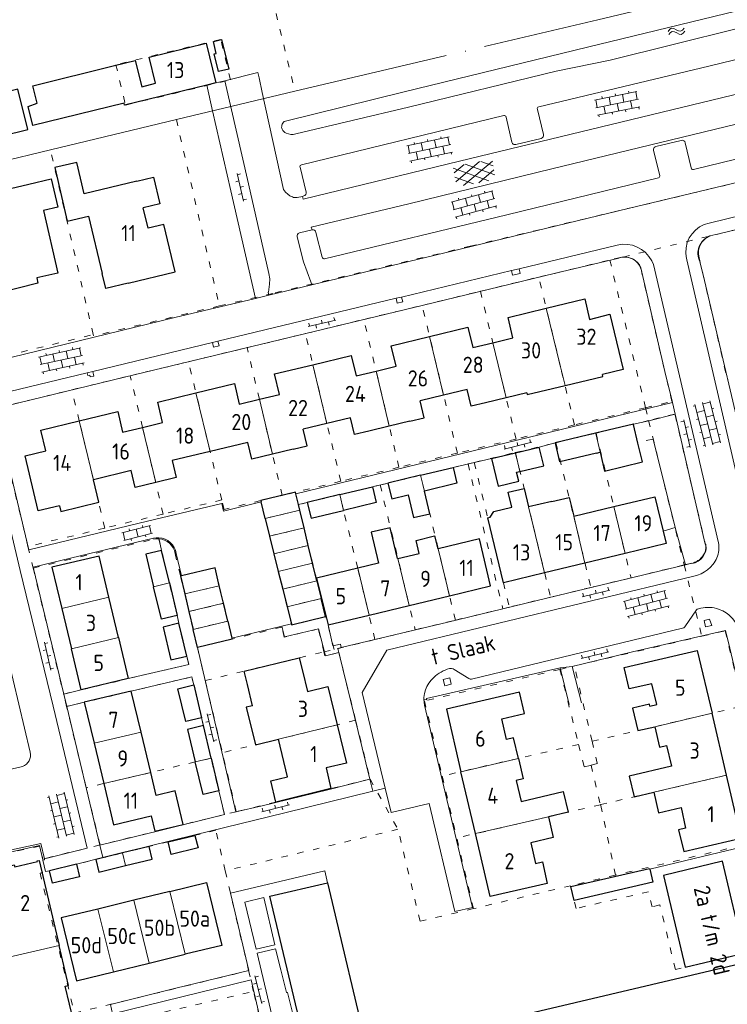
# Model space of a CAD drawing. Header units: metres. Extents: x 64961 to 73789, y 403835 to 410663.
# Tile 55 of 135: x 70267 to 70377, y 404012 to 404164. Entities that reach past the tile are written whole.
import ezdxf

# ---------------------------------------------------------------- set-up
doc = ezdxf.new("R2010")
doc.units = ezdxf.units.M
doc.linetypes.add('ACAD_ISO04W100', pattern=[30, 24, -3, 0, -3])
doc.linetypes.add('PERCEELGRENS', pattern=[2.5, 1, -1.5])
for name, color, linetype, lineweight in [('B-GEO-OG-GEBOUW_bijgebouw-G', 2, 'Continuous', 25), ('B-GEO-OG-GEBOUW_hoofdgebouw-G', 2, 'Continuous', 25), ('B-GEO-OG-GEBOUW_huisnr-T', 6, 'Continuous', 25), ('B-GEO-OG-GRENS-sectie-G', 253, 'ACAD_ISO04W100', 0), ('B-GEO-OG-GRENS_perceel-G', 253, 'PERCEELGRENS', 0), ('B-GEO-OG-HEK-G', 253, 'WZE_AFRASTERING', 0), ('B-GEO-OG-SCHUTTING-G', 253, 'Continuous', 0), ('B-GEO-OG-SLOOT_insteek-G', 253, 'Continuous', 0), ('B-GEO-OG-STRAATNAAM-T', 7, 'Continuous', 35), ('B-GEO-OG-TUSSENMUUR-G', 253, 'Continuous', 0), ('B-GEO-OG-VERH_gesl-S', 253, 'Continuous', 0), ('B-GEO-OG-VERH_kntgesl-G', 253, 'Continuous', 0), ('B-GEO-OG-VERH_kntopen-G', 253, 'Continuous', 0), ('B-GEO-OG-VERH_knttegelpad-G', 253, 'Continuous', 0), ('B-GEO-OG-VERH_open-S', 253, 'Continuous', 0), ('B-GEO-OG-WATER-S', 253, 'Continuous', 0), ('T22', 7, 'Continuous', 0)]:
    doc.layers.add(name, color=color, linetype=linetype, lineweight=lineweight)
doc.styles.add('isocp', font='isocp.shx')
doc.linetypes.add('WZE_AFRASTERING', pattern='A,9,-1.72,[205,WZE.shx,S=0.155,R=0,X=0,Y=0],-3.28', length=14)

# ---------------------------------------------------------------- blocks, each defined once
blk = doc.blocks.new('S026')
at = {"color": 0}
for p, q in [((0, 0), (4.4, 0)), ((0.2, 0.5), (0.2, 0)), ((1.2, 0), (1.2, -0.5)), ((2.2, 0.5), (2.2, 0)), ((3.2, 0), (3.2, -0.5)), ((4.2, 0.5), (4.2, 0))]:
    blk.add_line(p, q, dxfattribs=at)
blk = doc.blocks.new('S024')
at = {"color": 0}
for p, q in [((0, 1.2), (6.7, 1.2)), ((0, 0), (6.7, 0)), ((0.2, 1.2), (0.2, 0)), ((1.25, 1.5), (1.25, 1.2)), ((1.25, 0), (1.25, -1.2)), ((2.3, 1.2), (2.3, 0)), ((3.35, 1.5), (3.35, 1.2)), ((3.35, 0), (3.35, -1.2)), ((4.4, 1.2), (4.4, 0)), ((5.45, 1.5), (5.45, 1.2)), ((5.45, 0), (5.45, -1.2)), ((6.5, 1.2), (6.5, 0)), ((0, -1.2), (6.7, -1.2)), ((0.2, -1.2), (0.2, -1.5)), ((2.3, -1.2), (2.3, -1.5)), ((4.4, -1.2), (4.4, -1.5)), ((6.5, -1.2), (6.5, -1.5))]:
    blk.add_line(p, q, dxfattribs=at)
blk = doc.blocks.new('S014')
at = {"color": 0}
for p, q in [((0, -0.75), (4.2, 1.67)), ((0, 0.65), (1.78, 1.67)), ((6.15, -0.75), (1.95, 1.67)), ((6.15, 0.65), (4.37, 1.67)), ((5.07, -1.52), (0, 1.4)), ((2.64, -1.52), (0, 0)), ((1.08, -1.52), (6.15, 1.4)), ((3.51, -1.52), (6.15, 0))]:
    blk.add_line(p, q, dxfattribs=at)
blk = doc.blocks.new('S022')
at = {"color": 0}
for p, q in [((0.31, -2.3), (0.31, 2.3)), ((0.31, 2.1), (1.51, 2.1)), ((1.51, -2.3), (1.51, 2.3)), ((0.01, 1.15), (0.31, 1.15)), ((0.31, 0), (1.51, 0)), ((1.51, 1.05), (1.81, 1.05)), ((0.01, -1.15), (0.31, -1.15)), ((1.51, -1.05), (1.81, -1.05)), ((0.31, -2.1), (1.51, -2.1))]:
    blk.add_line(p, q, dxfattribs=at)
blk = doc.blocks.new('S05')
at = {"color": 0}
for p, q in [((0.08, 0.3), (0.38, 0.59)), ((0.11, -0.19), (0.41, 0.09)), ((0.38, 0.59), (0.68, 0.71)), ((0.41, 0.09), (0.71, 0.21)), ((0.68, 0.71), (1.01, 0.62)), ((0.71, 0.21), (1.02, 0.12)), ((1.01, 0.62), (1.33, 0.37)), ((1.02, 0.12), (1.36, -0.12)), ((1.33, 0.37), (1.66, 0.13)), ((1.66, 0.13), (1.97, 0.04)), ((1.97, 0.04), (2.28, 0.16)), ((2.28, 0.16), (2.58, 0.44)), ((1.36, -0.12), (1.68, -0.37)), ((1.68, -0.37), (2, -0.46)), ((2, -0.46), (2.31, -0.33)), ((2.31, -0.33), (2.61, -0.05))]:
    blk.add_line(p, q, dxfattribs=at)

msp = doc.modelspace()

# ---------------------------------------------------------------- linework, layer by layer
at = {"layer": 'B-GEO-OG-GEBOUW_bijgebouw-G'}
for points in [[(70297.337, 404160.274), (70298.591, 404160.59), (70299.705, 404156.027), (70298.099, 404155.648), (70297.459, 404158.364), (70297.77, 404158.437), (70297.337, 404160.274)], [(70258.936, 404150.921), (70260.458, 404144.653), (70268.665, 404146.672), (70267.123, 404152.924), (70258.936, 404150.921)], [(70362.184, 404101.165), (70356.358, 404099.782)], [(70362.204, 404101.083), (70362.184, 404101.165)], [(70362.898, 404098.238), (70362.204, 404101.083)], [(70356.353, 404099.781), (70350.121, 404098.28)], [(70356.358, 404099.782), (70356.353, 404099.781)], [(70343.962, 404096.75), (70347.658, 404097.628)], [(70344.67, 404093.859), (70348.351, 404094.743), (70347.658, 404097.628)], [(70350.121, 404098.28), (70350.136, 404098.216)], [(70356.489, 404096.698), (70350.823, 404095.343), (70350.136, 404098.216)], [(70357.058, 404096.834), (70357.755, 404093.916), (70363.601, 404095.359), (70362.898, 404098.238)], [(70340.264, 404095.871), (70343.962, 404096.75)], [(70340.264, 404095.871), (70341.29, 404091.598), (70344.479, 404092.364), (70344.15, 404093.735), (70344.67, 404093.859)], [(70356.489, 404096.698), (70357.058, 404096.834)], [(70329.312, 404093.257), (70334.349, 404094.466)], [(70334.349, 404094.466), (70334.937, 404092.027), (70329.91, 404090.825)], [(70329.312, 404093.257), (70324.285, 404092.051)], [(70316.846, 404090.268), (70321.883, 404091.475)], [(70321.883, 404091.475), (70322.465, 404089.042), (70317.428, 404087.835)], [(70324.285, 404092.051), (70324.872, 404089.62), (70327.405, 404090.226)], [(70316.846, 404090.268), (70311.817, 404089.063)], [(70327.405, 404090.226), (70328.241, 404086.725), (70330.746, 404087.324), (70329.91, 404090.825)], [(70311.817, 404089.063), (70312.399, 404086.629), (70317.428, 404087.835)], [(70289.32, 404081.656), (70286.888, 404081.076), (70288.087, 404076.041)], [(70290.519, 404076.621), (70289.32, 404081.656)], [(70291.718, 404071.586), (70289.286, 404071.006), (70288.087, 404076.041)], [(70290.519, 404076.621), (70291.718, 404071.586)], [(70292, 404070.398), (70289.558, 404069.817), (70290.768, 404064.727), (70293.21, 404065.308)], [(70293.21, 404065.308), (70292, 404070.398)], [(70295.492, 404055.774), (70293.053, 404055.198), (70291.852, 404060.288), (70294.281, 404060.861)], [(70294.281, 404060.861), (70294.293, 404060.864), (70295.492, 404055.774)], [(70295.776, 404054.577), (70293.335, 404054.001), (70294.522, 404048.984)], [(70296.963, 404049.546), (70295.776, 404054.577)], [(70298.154, 404044.495), (70295.718, 404043.928), (70294.522, 404048.984)], [(70296.963, 404049.546), (70298.154, 404044.495)], [(70294.478, 404037.633), (70294.951, 404035.692), (70290.787, 404034.677), (70290.317, 404036.621), (70294.478, 404037.633)], [(70283.272, 404034.907), (70279.144, 404033.903), (70279.61, 404031.959), (70283.738, 404032.962)], [(70283.738, 404032.962), (70287.867, 404033.966), (70287.4, 404035.911), (70283.272, 404034.907)], [(70276.193, 404033.185), (70276.662, 404031.242), (70272.487, 404030.225), (70272.009, 404032.168)], [(70276.193, 404033.185), (70272.009, 404032.168)], [(70364.724, 404032.422), (70365.196, 404030.377), (70353.042, 404027.576), (70352.533, 404029.71), (70364.704, 404032.51), (70364.724, 404032.422)]]:
    msp.add_lwpolyline(points, dxfattribs=at)
at = {"layer": 'B-GEO-OG-GEBOUW_hoofdgebouw-G'}
for points in [[(70296.305, 404153.537), (70283.608, 404150.416), (70283.526, 404150.746), (70269.436, 404147.283), (70268.694, 404150.227), (70270.099, 404150.761), (70269.454, 404153.413), (70282.055, 404156.546), (70285.26, 404157.326), (70286.243, 404153.274), (70288.378, 404153.815), (70287.388, 404157.843), (70296.192, 404160.007), (70297.698, 404153.879)], [(70297.698, 404153.879), (70296.305, 404153.537)], [(70285.499, 404138.706), (70277.369, 404136.746), (70276.203, 404141.607), (70272.81, 404140.794), (70274.75, 404132.532), (70278.025, 404133.307), (70280.138, 404124.455)], [(70268.806, 404138.225), (70272.266, 404139.041), (70273.288, 404134.707), (70271.054, 404134.18)], [(70285.499, 404138.706), (70288.047, 404139.32), (70289.039, 404135.206), (70286.478, 404134.589)], [(70271.054, 404134.18), (70273.317, 404124.497), (70270.028, 404123.75), (70270.228, 404122.915), (70264.276, 404121.449), (70265.031, 404118.342), (70251.564, 404115.128), (70249.911, 404122.091), (70259.398, 404124.336), (70258.517, 404128.045), (70259.682, 404128.319), (70259.781, 404127.836), (70264.094, 404128.851), (70262.248, 404136.678), (70268.806, 404138.225)], [(70284.14, 404122.949), (70291.403, 404124.7), (70289.683, 404132.007), (70287.229, 404131.429), (70286.478, 404134.589)], [(70284.14, 404122.949), (70280.696, 404122.119), (70280.138, 404124.455)], [(70348.741, 404119.073), (70354.673, 404120.502), (70355.436, 404117.353), (70358.57, 404118.128), (70360.634, 404109.618), (70357.399, 404108.828)], [(70340.489, 404113.734), (70343.593, 404114.486), (70342.836, 404117.637), (70348.741, 404119.073)], [(70330.711, 404114.706), (70336.629, 404116.133), (70337.387, 404112.982), (70340.489, 404113.734)], [(70322.457, 404109.358), (70325.551, 404110.111), (70324.797, 404113.272), (70330.711, 404114.706)], [(70312.684, 404110.349), (70318.605, 404111.776), (70319.362, 404108.605), (70322.457, 404109.358)], [(70304.423, 404105.008), (70307.518, 404105.764), (70306.771, 404108.917), (70312.684, 404110.349)], [(70351.632, 404107.137), (70357.468, 404108.541), (70357.399, 404108.828)], [(70294.631, 404105.991), (70300.574, 404107.416), (70301.326, 404104.252), (70304.423, 404105.008)], [(70336.524, 404106.52), (70332.887, 404105.639)], [(70339.343, 404104.464), (70337.157, 404103.929), (70336.524, 404106.52)], [(70345.714, 404106.023), (70345.784, 404105.731), (70351.632, 404107.137)], [(70286.384, 404100.665), (70289.477, 404101.406), (70288.721, 404104.581), (70294.631, 404105.991)], [(70332.887, 404105.639), (70329.232, 404104.756)], [(70342.527, 404105.243), (70339.343, 404104.464)], [(70345.714, 404106.023), (70342.527, 404105.243)], [(70327.672, 404101.631), (70329.859, 404102.159), (70329.232, 404104.756)], [(70276.606, 404101.656), (70282.535, 404103.099), (70283.288, 404099.921), (70286.384, 404100.665)], [(70318.49, 404102.16), (70314.841, 404101.278)], [(70321.305, 404100.092), (70319.118, 404099.563), (70318.49, 404102.16)], [(70273.548, 404088.549), (70270.279, 404087.757), (70268.267, 404096.272), (70271.434, 404097.034), (70270.675, 404100.209), (70276.606, 404101.656)], [(70309.62, 404097.289), (70311.806, 404097.824), (70311.177, 404100.393)], [(70314.841, 404101.278), (70311.177, 404100.393)], [(70324.489, 404100.862), (70321.305, 404100.092)], [(70327.672, 404101.631), (70324.489, 404100.862)], [(70306.443, 404096.512), (70303.263, 404095.734), (70302.64, 404098.332), (70296.81, 404096.928)], [(70309.62, 404097.289), (70306.443, 404096.512)], [(70296.81, 404096.928), (70290.962, 404095.519), (70291.586, 404092.919), (70288.409, 404092.153)], [(70288.409, 404092.153), (70285.229, 404091.386), (70284.606, 404093.988), (70278.778, 404092.578)], [(70273.548, 404088.549), (70273.759, 404087.675), (70279.606, 404089.083), (70278.778, 404092.578)], [(70348.479, 404078.195), (70342.119, 404076.663), (70339.694, 404086.684), (70340.083, 404086.778), (70340.634, 404087.654), (70343.417, 404088.314), (70342.866, 404090.639), (70345.315, 404091.22), (70346.015, 404088.364)], [(70310.042, 404090.405), (70309.983, 404090.65), (70304.637, 404089.363), (70304.692, 404089.139)], [(70310.446, 404088.734), (70310.042, 404090.405)], [(70349.591, 404089.211), (70352.267, 404089.845), (70352.967, 404086.931)], [(70359.17, 404088.421), (70365.519, 404089.951), (70366.796, 404084.634)], [(70305.324, 404086.588), (70304.692, 404089.139)], [(70310.654, 404087.872), (70310.446, 404088.734)], [(70349.591, 404089.211), (70346.015, 404088.364)], [(70352.967, 404086.931), (70359.17, 404088.421)], [(70305.324, 404086.588), (70306.001, 404083.852)], [(70311.318, 404085.133), (70310.654, 404087.872)], [(70311.977, 404082.413), (70311.318, 404085.133)], [(70325.826, 404080.402), (70325.779, 404080.391), (70324.631, 404085.157), (70321.684, 404084.447), (70322.832, 404079.681), (70319.604, 404078.902)], [(70306.001, 404083.852), (70306.674, 404081.136)], [(70325.826, 404080.402), (70329.124, 404081.197), (70328.642, 404083.201), (70331.481, 404083.885), (70331.964, 404081.881), (70332.041, 404081.9)], [(70366.796, 404084.634), (70367.255, 404082.723), (70360.911, 404081.192)], [(70312.64, 404079.684), (70311.977, 404082.413)], [(70333.784, 404074.654), (70340.145, 404076.19), (70338.403, 404083.433), (70332.041, 404081.9)], [(70281.169, 404074.414), (70279.652, 404080.786), (70272.386, 404079.059), (70273.905, 404072.688)], [(70306.674, 404081.136), (70307.35, 404078.411)], [(70360.911, 404081.192), (70354.715, 404079.697)], [(70298.234, 404076.198), (70297.569, 404078.979), (70292.381, 404077.748)], [(70313.305, 404076.946), (70312.64, 404079.684)], [(70354.715, 404079.697), (70348.479, 404078.195)], [(70292.381, 404077.748), (70292.227, 404077.712), (70292.886, 404074.926)], [(70307.35, 404078.411), (70308.029, 404075.676)], [(70319.604, 404078.902), (70313.253, 404077.375), (70315.023, 404070.133)], [(70298.89, 404073.477), (70298.234, 404076.198)], [(70313.305, 404076.946), (70313.97, 404074.217)], [(70282.648, 404068.2), (70281.169, 404074.414)], [(70292.886, 404074.926), (70293.533, 404072.199)], [(70308.029, 404075.676), (70308.705, 404072.95)], [(70327.578, 404073.156), (70333.784, 404074.654)], [(70299.552, 404070.735), (70298.89, 404073.477)], [(70308.705, 404072.95), (70309.364, 404070.294)], [(70309.364, 404070.294), (70309.396, 404070.167), (70314.649, 404071.432), (70313.97, 404074.217)], [(70321.361, 404071.659), (70327.578, 404073.156)], [(70273.905, 404072.688), (70275.387, 404066.472)], [(70293.533, 404072.199), (70294.184, 404069.454)], [(70315.023, 404070.133), (70321.361, 404071.659)], [(70299.552, 404070.735), (70300.181, 404068.08)], [(70294.856, 404066.671), (70294.845, 404066.668), (70294.184, 404069.454)], [(70282.648, 404068.2), (70284.165, 404061.84)], [(70300.181, 404068.08), (70300.21, 404067.956), (70294.856, 404066.671)], [(70276.904, 404060.112), (70275.387, 404066.472)], [(70364.742, 404057.593), (70365.821, 404057.856), (70365.039, 404061.057), (70361.56, 404060.248), (70360.783, 404063.562), (70372.048, 404066.18), (70374.341, 404056.5)], [(70302.574, 404060.933), (70302.076, 404063.002), (70310.582, 404065.054), (70311.077, 404063.024)], [(70311.077, 404063.024), (70311.85, 404059.857), (70314.993, 404060.624), (70316.438, 404054.709)], [(70284.165, 404061.84), (70276.904, 404060.112)], [(70303.361, 404057.666), (70302.574, 404060.933)], [(70284.63, 404059.907), (70277.363, 404058.203)], [(70286.146, 404053.565), (70284.63, 404059.907)], [(70344.44, 404049.529), (70343.695, 404052.716), (70342.615, 404052.464), (70341.871, 404055.652), (70345.354, 404056.463), (70344.585, 404059.75), (70333.307, 404057.148), (70335.555, 404047.467)], [(70277.363, 404058.203), (70278.879, 404051.861)], [(70303.361, 404057.666), (70302.358, 404057.415), (70303.809, 404051.626), (70307.368, 404052.479)], [(70364.742, 404057.593), (70364.668, 404057.898), (70362.04, 404057.258), (70362.88, 404053.81), (70365.49, 404054.418)], [(70376.583, 404046.93), (70374.341, 404056.5)], [(70316.438, 404054.709), (70317.878, 404048.796), (70314.714, 404048.046), (70315.474, 404044.862), (70306.978, 404042.782), (70306.185, 404046.047), (70308.784, 404046.651), (70307.368, 404052.479)], [(70287.64, 404047.331), (70286.146, 404053.565)], [(70365.49, 404054.418), (70366.239, 404051.241), (70367.316, 404051.494), (70368.066, 404048.31), (70361.546, 404046.79), (70362.295, 404043.582), (70365.329, 404044.293)], [(70278.879, 404051.861), (70280.376, 404045.628)], [(70344.44, 404049.529), (70345.182, 404046.352), (70344.102, 404046.1), (70344.856, 404042.875), (70351.359, 404044.383), (70352.109, 404041.196), (70349.077, 404040.485)], [(70280.376, 404045.628), (70281.904, 404039.267), (70287.715, 404040.63), (70288.269, 404038.282), (70292.661, 404039.322), (70291.435, 404044.499), (70288.485, 404043.8), (70287.64, 404047.331)], [(70337.789, 404037.894), (70335.555, 404047.467)], [(70365.329, 404044.293), (70366.08, 404041.09), (70369.553, 404041.914), (70370.251, 404038.736), (70369.179, 404038.499), (70369.962, 404035.142), (70378.837, 404037.173), (70376.583, 404046.93)], [(70349.077, 404040.485), (70349.824, 404037.28), (70346.341, 404036.469), (70347.061, 404033.284), (70348.143, 404033.53), (70348.893, 404030.213), (70340.051, 404028.164), (70337.789, 404037.894)], [(70262.784, 404032.18), (70266.561, 404033.063), (70266.63, 404032.771), (70270.139, 404033.596), (70270.113, 404033.7), (70270.401, 404033.768), (70273.489, 404020.605)], [(70366.826, 404031.424), (70370.173, 404017.261), (70379.325, 404019.432), (70375.959, 404033.625), (70366.826, 404031.424)], [(70290.568, 404028.948), (70296.26, 404030.333), (70298.633, 404020.636), (70292.942, 404019.249)], [(70316.67, 404000), (70316.513, 404000.652), (70315.593, 404000.41), (70315.466, 404001.037), (70312.655, 404000.368), (70306.043, 404028.223), (70314.947, 404030.315)], [(70314.947, 404030.315), (70321.499, 404002.699), (70326.355, 404003.852), (70326.233, 404004.368), (70328.992, 404005.019), (70328.751, 404006.04), (70383.114, 404018.867), (70384.966, 404011.09)], [(70290.568, 404028.948), (70285.029, 404027.6)], [(70285.029, 404027.6), (70279.487, 404026.251)], [(70279.487, 404026.251), (70273.798, 404024.867), (70276.186, 404015.174), (70281.869, 404016.554)], [(70277.824, 404000), (70277.122, 404002.995), (70278.537, 404003.315), (70277.812, 404006.293), (70276.419, 404005.965), (70274.448, 404014.336), (70274.933, 404014.448), (70273.489, 404020.605)], [(70287.406, 404017.899), (70292.942, 404019.249)], [(70281.869, 404016.554), (70287.406, 404017.899)]]:
    msp.add_lwpolyline(points, dxfattribs=at)
at = {"layer": 'B-GEO-OG-GRENS-sectie-G'}
for points in [[(70309.918, 404152.581), (70356.721, 404163.616), (70427.543, 404180.709)], [(70291.596, 404148.212), (70309.918, 404152.581)], [(70272.159, 404143.517), (70291.596, 404148.212)], [(70234.239, 404134.358), (70272.159, 404143.517)]]:
    msp.add_lwpolyline(points, dxfattribs=at)
at = {"layer": 'B-GEO-OG-GRENS_perceel-G'}
for points in [[(70277.392, 404288.313), (70291.672, 404227.764), (70309.918, 404152.581)], [(70299.96, 404154.356), (70298.451, 404160.606), (70282.25, 404156.696), (70283.758, 404150.447), (70299.96, 404154.356)], [(70298.238, 404119.427), (70306.884, 404121.448), (70336.987, 404128.649), (70435.879, 404152.273)], [(70291.596, 404148.212), (70298.238, 404119.427)], [(70278.768, 404114.992), (70272.159, 404143.517)], [(70388.153, 404133.679), (70374.12, 404130.249)], [(70360.611, 404126.977), (70374.12, 404130.249)], [(70374.12, 404130.249), (70373.712, 404130.08), (70373.336, 404129.848), (70373.004, 404129.557), (70372.723, 404129.215), (70372.502, 404128.833), (70372.346, 404128.42), (70372.26, 404127.987), (70372.245, 404127.545), (70372.302, 404127.107)], [(70347.573, 404123.868), (70358.555, 404126.519)], [(70360.611, 404126.977), (70360.413, 404126.956), (70360.217, 404126.92), (70358.555, 404126.519)], [(70358.555, 404126.519), (70364.065, 404103.684)], [(70363.502, 404124.466), (70363.439, 404124.886), (70363.311, 404125.291), (70363.121, 404125.672), (70362.875, 404126.017), (70362.577, 404126.32), (70362.235, 404126.573), (70361.858, 404126.769), (70361.455, 404126.904), (70361.036, 404126.974), (70360.611, 404126.977)], [(70372.302, 404127.107), (70376.705, 404108.028), (70376.812, 404108.054)], [(70338.569, 404121.688), (70347.573, 404123.868)], [(70353.093, 404101.04), (70350.937, 404110.006), (70347.573, 404123.868)], [(70364.065, 404103.684), (70368.131, 404104.664), (70363.502, 404124.466)], [(70329.559, 404119.509), (70338.569, 404121.688)], [(70344.067, 404098.865), (70338.569, 404121.688)], [(70298.238, 404119.427), (70278.814, 404114.795), (70278.768, 404114.992)], [(70320.551, 404117.333), (70329.559, 404119.509)], [(70335.001, 404096.681), (70332.887, 404105.639), (70329.559, 404119.509)], [(70311.538, 404115.156), (70320.551, 404117.333)], [(70325.986, 404094.506), (70324.489, 404100.861), (70320.551, 404117.333)], [(70240.899, 404105.806), (70278.768, 404114.992)], [(70302.515, 404112.977), (70311.538, 404115.156)], [(70317, 404092.341), (70314.841, 404101.278), (70311.538, 404115.156)], [(70293.47, 404110.798), (70302.515, 404112.977)], [(70307.945, 404090.159), (70304.423, 404105.008), (70302.515, 404112.977)], [(70284.461, 404108.641), (70293.47, 404110.798)], [(70298.614, 404089.452), (70293.47, 404110.798)], [(70275.448, 404106.46), (70284.461, 404108.641)], [(70289.542, 404087.269), (70288.409, 404092.152), (70286.384, 404100.665), (70284.461, 404108.641)], [(70265.64, 404102.157), (70266.21, 404104.22), (70275.448, 404106.46)], [(70280.548, 404085.102), (70278.778, 404092.578), (70276.606, 404101.656), (70275.448, 404106.46)], [(70364.065, 404103.684), (70353.093, 404101.04)], [(70364.065, 404103.684), (70364.545, 404101.733)], [(70268.683, 404082.239), (70264.704, 404098.766), (70265.64, 404102.157)], [(70356.436, 404099.781), (70364.545, 404101.733)], [(70370.045, 404079.4), (70371.087, 404079.625), (70371.405, 404079.703), (70371.707, 404079.814), (70371.977, 404079.948), (70372.171, 404080.068), (70372.378, 404080.222), (70372.674, 404080.5), (70372.86, 404080.724), (70373.022, 404080.963), (70373.149, 404081.163), (70373.259, 404081.335), (70373.369, 404081.596), (70373.431, 404081.892), (70373.418, 404082.141), (70368.597, 404102.71), (70364.545, 404101.733)], [(70364.545, 404101.733), (70370.045, 404079.4)], [(70353.093, 404101.04), (70344.067, 404098.865)], [(70344.067, 404098.865), (70335.001, 404096.681)], [(70350.216, 404098.282), (70356.436, 404099.781)], [(70356.436, 404099.781), (70361.823, 404077.417)], [(70343.955, 404096.773), (70350.216, 404098.282)], [(70350.216, 404098.282), (70352.972, 404086.931), (70355.624, 404075.926)], [(70335.001, 404096.681), (70325.986, 404094.506)], [(70337.617, 404095.246), (70343.955, 404096.773)], [(70343.955, 404096.773), (70346.733, 404085.433), (70349.389, 404074.422)], [(70325.986, 404094.506), (70317, 404092.341)], [(70329.312, 404093.257), (70336.648, 404095.014)], [(70336.648, 404095.014), (70337.617, 404095.246)], [(70336.648, 404095.014), (70342.02, 404072.648)], [(70337.617, 404095.246), (70342.119, 404076.663), (70343.044, 404072.895)], [(70329.312, 404093.257), (70323.079, 404091.762)], [(70334.702, 404070.879), (70333.784, 404074.654), (70332.041, 404081.9), (70329.91, 404090.825), (70329.312, 404093.257)], [(70317, 404092.341), (70309.983, 404090.65)], [(70316.846, 404090.267), (70323.079, 404091.762)], [(70323.079, 404091.762), (70328.491, 404069.379)], [(70307.945, 404090.159), (70304.637, 404089.363)], [(70309.983, 404090.65), (70307.945, 404090.159)], [(70310.446, 404088.734), (70309.983, 404090.65)], [(70316.846, 404090.267), (70310.446, 404088.734)], [(70322.278, 404067.877), (70319.604, 404078.902), (70317.428, 404087.834), (70316.846, 404090.267)], [(70298.614, 404089.452), (70289.542, 404087.269)], [(70304.637, 404089.363), (70298.966, 404087.997), (70298.614, 404089.452)], [(70304.637, 404089.363), (70305.324, 404086.588)], [(70310.654, 404087.872), (70310.446, 404088.734)], [(70289.542, 404087.269), (70280.548, 404085.102)], [(70305.324, 404086.588), (70310.654, 404087.872)], [(70305.324, 404086.588), (70306.001, 404083.852)], [(70311.318, 404085.133), (70310.654, 404087.872)], [(70280.548, 404085.102), (70268.683, 404082.239)], [(70306.001, 404083.852), (70311.318, 404085.133)], [(70311.979, 404082.414), (70311.318, 404085.133)], [(70306.675, 404081.136), (70306.001, 404083.852)], [(70268.683, 404082.239), (70269.484, 404078.914)], [(70269.484, 404078.914), (70288.056, 404083.366)], [(70274.185, 404059.448), (70276.904, 404060.112), (70284.165, 404061.84), (70293.509, 404064.033), (70293.21, 404065.308), (70292, 404070.398), (70288.891, 404083.456)], [(70288.056, 404083.366), (70288.42, 404083.438), (70288.791, 404083.459)], [(70288.791, 404083.459), (70288.891, 404083.456)], [(70288.891, 404083.456), (70289.346, 404083.394), (70289.784, 404083.255), (70290.191, 404083.044), (70290.556, 404082.766), (70290.869, 404082.429), (70291.119, 404082.045), (70291.301, 404081.623), (70291.407, 404081.176)], [(70311.979, 404082.414), (70306.675, 404081.136)], [(70313.308, 404076.947), (70311.979, 404082.414)], [(70291.407, 404081.176), (70292.227, 404077.712)], [(70308.03, 404075.676), (70306.675, 404081.136)], [(70269.484, 404078.914), (70274.185, 404059.448)], [(70292.227, 404077.712), (70297.569, 404078.979), (70298.236, 404076.199)], [(70370.045, 404079.4), (70361.823, 404077.417)], [(70370.045, 404079.4), (70372.76, 404068.384)], [(70292.227, 404077.712), (70292.887, 404074.926)], [(70361.823, 404077.417), (70355.624, 404075.926)], [(70292.887, 404074.926), (70298.236, 404076.199)], [(70298.236, 404076.199), (70298.89, 404073.477)], [(70308.03, 404075.676), (70313.308, 404076.947)], [(70313.972, 404074.217), (70313.308, 404076.947)], [(70355.624, 404075.926), (70349.389, 404074.422)], [(70292.887, 404074.926), (70293.533, 404072.199)], [(70308.706, 404072.95), (70308.03, 404075.676)], [(70349.389, 404074.422), (70343.044, 404072.895)], [(70293.533, 404072.199), (70298.89, 404073.477)], [(70298.89, 404073.477), (70299.552, 404070.735)], [(70313.972, 404074.217), (70308.706, 404072.95)], [(70314.649, 404071.432), (70309.396, 404070.167), (70308.706, 404072.95)], [(70314.649, 404071.432), (70313.972, 404074.217)], [(70342.02, 404072.648), (70343.044, 404072.895)], [(70294.184, 404069.454), (70293.533, 404072.199)], [(70315.953, 404066.349), (70314.698, 404071.444), (70314.649, 404071.432)], [(70334.702, 404070.879), (70342.02, 404072.648)], [(70294.184, 404069.454), (70299.552, 404070.735)], [(70300.21, 404067.956), (70299.552, 404070.735)], [(70314.381, 404065.97), (70313.541, 404069.536), (70308.265, 404068.258), (70307.896, 404069.806), (70300.21, 404067.956)], [(70328.491, 404069.379), (70334.702, 404070.879)], [(70294.845, 404066.668), (70294.184, 404069.454)], [(70322.278, 404067.877), (70328.491, 404069.379)], [(70353.07, 404063.795), (70372.76, 404068.384)], [(70372.76, 404068.384), (70376.38, 404069.227), (70379.13, 404057.631)], [(70294.845, 404066.668), (70300.21, 404067.956)], [(70322.278, 404067.877), (70315.953, 404066.349)], [(70294.845, 404066.668), (70296.058, 404061.551)], [(70296.058, 404061.551), (70314.381, 404065.97)], [(70314.381, 404065.97), (70315.953, 404066.349)], [(70319.282, 404055.409), (70316.696, 404065.891), (70314.529, 404065.341), (70314.381, 404065.97)], [(70350.85, 404063.278), (70353.07, 404063.795)], [(70355.814, 404052.164), (70353.07, 404063.795)], [(70350.85, 404063.278), (70329.925, 404058.409), (70332.66, 404046.794)], [(70350.85, 404063.278), (70353.737, 404051.659)], [(70296.963, 404049.546), (70294.293, 404060.864), (70293.965, 404062.118), (70284.63, 404059.907), (70277.363, 404058.203), (70274.643, 404057.553)], [(70296.058, 404061.551), (70298.704, 404050.403)], [(70274.643, 404057.553), (70274.185, 404059.448)], [(70355.814, 404052.164), (70365.491, 404054.418), (70379.13, 404057.631)], [(70277.675, 404044.995), (70274.643, 404057.553)], [(70319.282, 404055.409), (70307.368, 404052.479), (70298.704, 404050.403)], [(70319.282, 404055.409), (70321.521, 404046.335)], [(70353.737, 404051.659), (70344.439, 404049.529), (70332.66, 404046.794)], [(70353.737, 404051.659), (70354.594, 404048.208), (70355.653, 404048.469)], [(70355.814, 404052.164), (70356.63, 404048.709), (70355.653, 404048.469)], [(70300.853, 404041.286), (70298.704, 404050.403)], [(70279.817, 404036.144), (70270.968, 404033.982), (70270.505, 404035.938), (70265.473, 404034.872), (70262.011, 404049.005)], [(70296.963, 404049.546), (70294.522, 404048.984), (70287.64, 404047.331), (70277.675, 404044.995)], [(70299.017, 404040.836), (70296.963, 404049.546)], [(70355.653, 404048.469), (70357.09, 404042.363)], [(70381.381, 404048.05), (70365.327, 404044.293), (70358.071, 404042.607), (70357.139, 404042.375)], [(70321.521, 404046.335), (70300.853, 404041.286)], [(70321.521, 404046.335), (70325.832, 404038.574)], [(70332.66, 404046.794), (70334.911, 404037.234)], [(70279.817, 404036.144), (70277.675, 404044.995)], [(70300.853, 404041.286), (70299.017, 404040.836)], [(70357.09, 404042.363), (70349.077, 404040.485), (70334.911, 404037.234)], [(70357.139, 404042.375), (70357.09, 404042.363)], [(70359.443, 404031.488), (70357.139, 404042.375)], [(70299.017, 404040.836), (70279.817, 404036.144)], [(70299.151, 404032.149), (70297.689, 404038.415), (70270.549, 404031.812), (70275.872, 404010.167), (70302.754, 404016.736)], [(70325.832, 404038.574), (70299.151, 404032.149)], [(70337.484, 404026.308), (70329.249, 404024.365), (70325.832, 404038.574)], [(70337.484, 404026.308), (70334.911, 404037.234)], [(70383.916, 404037.262), (70359.443, 404031.488)], [(70299.151, 404032.149), (70302.754, 404016.736)], [(70359.443, 404031.488), (70352.5, 404029.85)], [(70352.5, 404029.85), (70337.484, 404026.308)], [(70387.601, 404021.688), (70379.256, 404019.724), (70379.325, 404019.432), (70368.683, 404016.908), (70366.292, 404026.878), (70365.075, 404026.594), (70364.526, 404028.923), (70353.337, 404026.335), (70352.5, 404029.85)], [(70302.754, 404016.736), (70303.513, 404013.493)], [(70269.577, 404005.699), (70277.519, 404007.53), (70303.513, 404013.493)], [(70306.667, 404000), (70303.513, 404013.493)]]:
    msp.add_lwpolyline(points, dxfattribs=at)
at = {"layer": 'B-GEO-OG-HEK-G'}
for points in [[(70370.25, 404079.436), (70368.657, 404085.176)], [(70258.95, 404044.781), (70259.583, 404046.335), (70262.572, 404046.979), (70265.467, 404034.945), (70270.444, 404036.044), (70270.971, 404033.871)]]:
    msp.add_lwpolyline(points, dxfattribs=at)
at = {"layer": 'B-GEO-OG-SCHUTTING-G'}
for points in [[(70368.657, 404085.176), (70365.267, 404098.859), (70364.187, 404098.652)], [(70368.657, 404085.176), (70366.796, 404084.634)]]:
    msp.add_lwpolyline(points, dxfattribs=at)
at = {"layer": 'B-GEO-OG-SLOOT_insteek-G'}
for points in [[(70394.027, 404168.915), (70379.945, 404165.446), (70355.08, 404159.402), (70326.793, 404152.48), (70308.261, 404147.925), (70308.14, 404147.81), (70308.038, 404147.677), (70307.957, 404147.531), (70307.9, 404147.374), (70307.866, 404147.214), (70307.86, 404146.983), (70307.87, 404146.886), (70307.92, 404146.729), (70308.032, 404146.532), (70308.182, 404146.361), (70308.36, 404146.222), (70308.559, 404146.113), (70308.914, 404145.987), (70309.285, 404145.917)], [(70396.039, 404166.555), (70388.025, 404164.712), (70358.598, 404157.398), (70350.244, 404155.675), (70327.444, 404150.117), (70310.03, 404146.016)]]:
    msp.add_lwpolyline(points, dxfattribs=at)
msp.add_lwpolyline([(70309.285, 404145.917, 0.1223069), (70310.03, 404146.016)], format="xyb", dxfattribs=at)
at = {"layer": 'B-GEO-OG-TUSSENMUUR-G'}
for points in [[(70348.741, 404119.073), (70350.937, 404110.006)], [(70330.711, 404114.706), (70332.887, 404105.639)], [(70340.489, 404113.734), (70342.527, 404105.243)], [(70312.684, 404110.349), (70314.841, 404101.278)], [(70322.457, 404109.358), (70324.489, 404100.862)], [(70350.937, 404110.006), (70351.632, 404107.137)], [(70294.631, 404105.991), (70296.81, 404096.928)], [(70304.423, 404105.008), (70306.443, 404096.512)], [(70276.606, 404101.656), (70278.778, 404092.578)], [(70286.384, 404100.665), (70288.409, 404092.153)], [(70356.373, 404099.698), (70356.353, 404099.781)], [(70357.058, 404096.834), (70356.373, 404099.698)], [(70344.67, 404093.859), (70343.962, 404096.75)], [(70329.312, 404093.257), (70329.91, 404090.825)], [(70316.846, 404090.268), (70317.428, 404087.835)], [(70346.733, 404085.433), (70346.015, 404088.364)], [(70359.17, 404088.421), (70360.911, 404081.192)], [(70310.654, 404087.872), (70305.324, 404086.588)], [(70352.967, 404086.931), (70354.715, 404079.697)], [(70311.318, 404085.133), (70306.001, 404083.852)], [(70348.479, 404078.195), (70346.733, 404085.433)], [(70311.977, 404082.413), (70306.674, 404081.136)], [(70332.041, 404081.9), (70333.784, 404074.654)], [(70312.64, 404079.684), (70307.35, 404078.411)], [(70327.578, 404073.156), (70325.826, 404080.402)], [(70319.604, 404078.902), (70321.361, 404071.659)], [(70288.087, 404076.041), (70290.519, 404076.621)], [(70292.886, 404074.926), (70298.234, 404076.198)], [(70313.305, 404076.946), (70308.029, 404075.676)], [(70273.905, 404072.688), (70281.169, 404074.414)], [(70293.533, 404072.199), (70298.89, 404073.477)], [(70313.97, 404074.217), (70308.705, 404072.95)], [(70294.184, 404069.454), (70299.552, 404070.735)], [(70275.387, 404066.472), (70282.648, 404068.2)], [(70365.49, 404054.418), (70374.341, 404056.5)], [(70307.368, 404052.479), (70316.438, 404054.709)], [(70278.879, 404051.861), (70286.146, 404053.565)], [(70294.522, 404048.984), (70296.963, 404049.546)], [(70344.44, 404049.529), (70335.555, 404047.467)], [(70280.376, 404045.628), (70287.64, 404047.331)], [(70365.329, 404044.293), (70376.583, 404046.93)], [(70349.077, 404040.485), (70337.789, 404037.894)], [(70283.738, 404032.962), (70283.272, 404034.907)], [(70290.568, 404028.948), (70292.942, 404019.249)], [(70285.029, 404027.6), (70287.406, 404017.899)], [(70279.487, 404026.251), (70281.869, 404016.554)], [(70265.344, 404020.518), (70265.746, 404018.797), (70273.489, 404020.605)]]:
    msp.add_lwpolyline(points, dxfattribs=at)
at = {"layer": 'B-GEO-OG-VERH_kntgesl-G'}
for points in [[(70398.428, 404157.472), (70398.577, 404157.012), (70383.654, 404153.463), (70335.308, 404141.789), (70311.198, 404135.923), (70311.103, 404136.353)], [(70299.09, 404154.221), (70304.205, 404155.478)], [(70304.205, 404155.478), (70304.415, 404154.686)], [(70297.698, 404153.879), (70299.09, 404154.221)], [(70305.884, 404121.093), (70305.766, 404121.551), (70305.845, 404121.57), (70306.006, 404122.806), (70306.015, 404123.594), (70305.865, 404124.412), (70302.726, 404138.282), (70299.09, 404154.221)], [(70311.103, 404136.353), (70310.281, 404136.154), (70310.087, 404136.151), (70309.703, 404136.201), (70309.517, 404136.254), (70309.324, 404136.331), (70309.141, 404136.429), (70308.804, 404136.669), (70308.456, 404137.011), (70308.305, 404137.203), (70308.173, 404137.408), (70304.874, 404152.4), (70304.415, 404154.686)], [(70400, 404152.381), (70399.938, 404152.8), (70349.587, 404140.591), (70327.499, 404135.205), (70312.44, 404131.579), (70312.564, 404131.18)], [(70312.564, 404131.18), (70310.606, 404130.701)], [(70311.239, 404126.216), (70312.393, 404123.149), (70312.51, 404122.681)]]:
    msp.add_lwpolyline(points, dxfattribs=at)
msp.add_lwpolyline([(70310.259, 404130.115, -0.3910825), (70310.606, 404130.701)], format="xyb", dxfattribs=at)
at = {"layer": 'B-GEO-OG-VERH_kntopen-G'}
for points in [[(70347.561, 404150.167), (70373.832, 404156.446), (70396.318, 404161.92)], [(70348.302, 404145.915), (70347.36, 404149.78)], [(70310.927, 404141.231), (70342.17, 404148.844)], [(70342.523, 404148.603), (70343.416, 404144.713), (70343.452, 404144.617), (70343.508, 404144.529)], [(70312.51, 404122.681), (70335.64, 404128.244), (70360.099, 404134.165), (70388.465, 404140.984), (70406.928, 404145.449)], [(70344.036, 404144.359), (70347.933, 404145.298)], [(70422.546, 404144.013), (70414.275, 404142), (70391.786, 404136.578), (70373.886, 404132.236)], [(70311.663, 404137.023), (70310.707, 404140.865)], [(70311.103, 404136.353), (70311.275, 404136.412)], [(70344.524, 404125.171), (70359.695, 404128.823)], [(70370.272, 404127.61), (70370.319, 404127.075), (70370.428, 404126.549), (70382.96, 404072.528), (70387.957, 404051.104), (70388.098, 404050.667)], [(70365.023, 404126.394), (70365.275, 404125.824), (70375.334, 404082.837)], [(70326.37, 404120.797), (70343.373, 404124.894)], [(70343.373, 404124.894), (70344.524, 404125.171)], [(70376.046, 404111.062), (70373.159, 404123.334)], [(70305.884, 404121.093), (70312.51, 404122.681)], [(70303.802, 404120.596), (70291.352, 404117.623), (70264.061, 404111.016), (70245.915, 404106.634), (70220.643, 404100.472), (70202.264, 404096.042), (70169.293, 404088.034), (70165.407, 404086.993)], [(70325.548, 404120.599), (70298.004, 404113.966)], [(70303.802, 404120.596), (70305.884, 404121.093)], [(70325.548, 404120.599), (70326.37, 404120.797)], [(70298.004, 404113.966), (70297.163, 404113.763)], [(70297.163, 404113.763), (70278.683, 404109.302)], [(70265.222, 404105.958), (70265.538, 404106.09), (70265.862, 404106.201), (70277.828, 404109.096)], [(70277.828, 404109.096), (70278.683, 404109.302)], [(70368.214, 404104.482), (70310.042, 404090.405)], [(70269.044, 404050.469), (70265.496, 404065.326), (70257.318, 404099.151), (70257.175, 404099.531), (70257.003, 404099.898), (70256.897, 404100.086), (70256.661, 404100.464), (70256.363, 404100.852), (70256.031, 404101.214), (70255.671, 404101.548)], [(70262.219, 404101.201), (70262.251, 404100.7), (70262.332, 404100.205), (70267.499, 404078.565), (70272.554, 404057.602), (70277.813, 404035.65), (70271.209, 404033.997)], [(70347.658, 404097.628), (70350.121, 404098.28)], [(70334.349, 404094.466), (70340.264, 404095.871)], [(70321.883, 404091.475), (70324.285, 404092.051)], [(70268.826, 404081.736), (70287.161, 404086.163), (70298.633, 404088.88), (70298.873, 404087.728), (70304.692, 404089.139)], [(70310.446, 404088.734), (70311.817, 404089.063)], [(70269.457, 404079.039), (70288.047, 404083.529), (70288.472, 404083.602), (70288.903, 404083.609)], [(70292.381, 404077.748), (70291.568, 404081.194)], [(70323.875, 404044.913), (70320.306, 404059.682), (70324.115, 404066.249), (70371.511, 404077.668), (70372.094, 404077.825), (70372.643, 404078.046), (70373.163, 404078.329), (70373.647, 404078.671), (70374.084, 404079.059), (70374.483, 404079.497)], [(70337.176, 404061.776), (70369.8, 404069.621), (70369.994, 404069.704), (70370.147, 404069.849), (70371.921, 404072.492), (70372.064, 404072.574), (70372.607, 404072.71)], [(70375.354, 404072.582), (70375.462, 404072.545), (70376.006, 404072.309), (70376.516, 404072.007), (70376.925, 404071.696), (70377.301, 404071.346), (70377.486, 404071.147), (70377.852, 404070.672), (70378.153, 404070.152), (70378.677, 404068.855), (70393.978, 404003.589), (70394.041, 404003.245), (70394.08, 404002.898), (70394.092, 404002.687)], [(70300.181, 404068.08), (70307.878, 404069.936)], [(70307.878, 404069.936), (70309.365, 404070.294)], [(70362.07, 404065.973), (70352.761, 404063.698)], [(70336.782, 404061.85), (70334.533, 404063.262), (70334.33, 404063.369), (70334.106, 404063.42), (70333.938, 404063.418), (70333.774, 404063.383)], [(70331.353, 404062.039), (70330.946, 404061.616), (70330.59, 404061.149)], [(70334.045, 404060.97), (70333.08, 404060.748), (70332.83, 404061.714), (70333.823, 404061.947), (70334.045, 404060.97)], [(70330.071, 404060.098), (70329.922, 404059.528), (70329.848, 404058.943), (70329.84, 404058.608)], [(70323.875, 404044.913), (70324.776, 404041.184), (70330.627, 404042.531), (70334.593, 404025.855), (70337.341, 404026.501), (70333.372, 404043.167), (70329.932, 404057.769), (70329.866, 404058.186), (70329.84, 404058.608)], [(70262.879, 404047.112), (70267.631, 404048.192), (70267.851, 404048.265)], [(70262.879, 404047.112), (70265.673, 404035.27), (70270.646, 404036.391), (70271.209, 404033.997)]]:
    msp.add_lwpolyline(points, dxfattribs=at)
for points in [[(70347.561, 404150.167, 0.4892581), (70347.36, 404149.78)], [(70342.523, 404148.603, 0.4510157), (70342.17, 404148.844)], [(70348.302, 404145.915, -0.3998106), (70347.933, 404145.298)], [(70343.508, 404144.529, 0.3067303), (70344.036, 404144.359)], [(70310.927, 404141.231, 0.4473891), (70310.707, 404140.865)], [(70311.663, 404137.023, -0.4231211), (70311.275, 404136.412)], [(70370.272, 404127.61, -0.3604551), (70373.886, 404132.236)], [(70359.695, 404128.823, -0.3436037), (70365.023, 404126.394)], [(70291.568, 404081.194, 0.3531468), (70288.903, 404083.609)], [(70375.371, 404081.655, 0.0702042), (70375.334, 404082.837)], [(70374.483, 404079.497, 0.0744285), (70375.082, 404080.508)], [(70375.082, 404080.508, 0.0686884), (70375.371, 404081.655)], [(70373.989, 404072.838, 0.072408), (70372.607, 404072.71)], [(70375.354, 404072.582, 0.0673655), (70373.989, 404072.838)], [(70332.479, 404062.864, 0.0578855), (70331.353, 404062.039)], [(70333.774, 404063.383, 0.0672169), (70332.479, 404062.864)], [(70330.59, 404061.149, 0.0690616), (70330.071, 404060.098)], [(70337.176, 404061.776, -0.2133009), (70336.782, 404061.85)], [(70267.851, 404048.265, 0.3635114), (70269.044, 404050.469)]]:
    msp.add_lwpolyline(points, format="xyb", dxfattribs=at)
at = {"layer": 'B-GEO-OG-VERH_knttegelpad-G'}
for points in [[(70296.305, 404153.537), (70297.199, 404149.565)], [(70303.802, 404120.596), (70299.99, 404137.196), (70297.199, 404149.565)], [(70399.749, 404147.384), (70371.469, 404140.519)], [(70369.586, 404145.005), (70365.683, 404144.071)], [(70371.091, 404140.736), (70370.191, 404144.62)], [(70365.287, 404143.628), (70365.304, 404143.447), (70366.262, 404139.585)], [(70431.926, 404144.235), (70416.758, 404140.523), (70375.396, 404130.561), (70373.996, 404130.243)], [(70366.061, 404139.237), (70342.649, 404133.499), (70314.501, 404126.709)], [(70314.103, 404126.946), (70313.162, 404130.766)], [(70311.239, 404126.216), (70310.259, 404130.115)], [(70265.348, 404103.981), (70285.268, 404108.826), (70329.564, 404119.486), (70350.178, 404124.477), (70359.938, 404126.809), (70360.173, 404126.883), (70360.163, 404126.927)], [(70373.159, 404123.334), (70372.455, 404126.265)], [(70343.373, 404124.894), (70343.53, 404124.172), (70344.686, 404124.445), (70344.524, 404125.171)], [(70363.351, 404125.33), (70367.072, 404109.302), (70368.214, 404104.482)], [(70325.548, 404120.599), (70325.693, 404119.857), (70326.559, 404120.079), (70326.37, 404120.797)], [(70297.163, 404113.763), (70297.338, 404113.055), (70298.187, 404113.276), (70298.004, 404113.966)], [(70381.341, 404088.436), (70377.345, 404105.607), (70376.046, 404111.062)], [(70278.683, 404109.302), (70278.861, 404108.598), (70278.293, 404108.47), (70278.223, 404108.752), (70277.924, 404108.691), (70277.828, 404109.096)], [(70368.62, 404102.676), (70364.571, 404101.666)], [(70373.374, 404082.616), (70373.296, 404082.628), (70368.62, 404102.676)], [(70268.826, 404081.736), (70264.304, 404100.567)], [(70364.571, 404101.666), (70362.184, 404101.165)], [(70289.32, 404081.656), (70288.903, 404083.609)], [(70269.457, 404079.039), (70274.213, 404059.45)], [(70317.062, 404066.639), (70333.555, 404070.588), (70352.02, 404075.054), (70370.25, 404079.436)], [(70370.25, 404079.436), (70371.198, 404079.664), (70371.227, 404079.616)], [(70292, 404070.398), (70291.718, 404071.586)], [(70316.717, 404065.905), (70314.648, 404065.374), (70313.556, 404069.559), (70308.327, 404068.311), (70307.878, 404069.936)], [(70315.023, 404070.133), (70315.783, 404066.917), (70316.96, 404067.177), (70317.062, 404066.639)], [(70373.107, 404070.807), (70373.952, 404071.043), (70374.329, 404070.056), (70373.341, 404069.823), (70373.107, 404070.807)], [(70362.07, 404065.973), (70376.421, 404069.265), (70377.103, 404066.537), (70381.222, 404049.034), (70384.07, 404037.029)], [(70284.165, 404061.84), (70293.547, 404064.036), (70293.21, 404065.308)], [(70294.856, 404066.671), (70300.786, 404041.244), (70304.846, 404042.188), (70314.991, 404044.684), (70321.504, 404046.336)], [(70321.504, 404046.336), (70316.717, 404065.905)], [(70329.84, 404058.608), (70330.247, 404058.593), (70330.25, 404058.752), (70350.876, 404063.509)], [(70350.876, 404063.509), (70352.27, 404057.853)], [(70354.16, 404058.091), (70352.761, 404063.698)], [(70284.63, 404059.907), (70293.986, 404062.134), (70294.281, 404060.861)], [(70274.213, 404059.45), (70276.904, 404060.112)], [(70277.363, 404058.203), (70274.662, 404057.558)], [(70274.662, 404057.558), (70279.79, 404036.099)], [(70295.776, 404054.577), (70295.492, 404055.774)], [(70279.79, 404036.099), (70288.88, 404038.322), (70299.024, 404040.829), (70298.154, 404044.495)], [(70280.263, 404034.192), (70294.461, 404037.702), (70308.375, 404041.122), (70321.966, 404044.446)], [(70323.875, 404044.913), (70321.966, 404044.446)], [(70364.724, 404032.422), (70375.449, 404034.99), (70384.07, 404037.029)], [(70271.209, 404033.997), (70271.229, 404033.871), (70270.974, 404033.788), (70271.408, 404032.063), (70272.009, 404032.168)], [(70280.263, 404034.192), (70276.192, 404033.185)], [(70314.947, 404030.315), (70314.518, 404032.124), (70299.946, 404028.714), (70302.803, 404016.758), (70291.521, 404014.005), (70281.412, 404011.515), (70281.758, 404010.046), (70303.147, 404015.298), (70305.134, 404006.87), (70306.734, 404000)], [(70302.172, 404027.325), (70305.088, 404028.004), (70306.793, 404020.69), (70303.927, 404020.059), (70302.172, 404027.325)], [(70304.081, 404019.404), (70306.931, 404020.091), (70307.717, 404016.84), (70307.753, 404016.843), (70308.592, 404013.335), (70308.784, 404013.374), (70309.574, 404010.048), (70309.332, 404009.975), (70309.474, 404009.418), (70306.58, 404008.791), (70304.081, 404019.404)]]:
    msp.add_lwpolyline(points, dxfattribs=at)
for points in [[(70369.586, 404145.005, -0.4382888), (70370.191, 404144.62)], [(70365.683, 404144.071, 0.3326308), (70365.287, 404143.628)], [(70371.091, 404140.736, 0.4049523), (70371.469, 404140.519)], [(70366.061, 404139.237, 0.4861153), (70366.262, 404139.585)], [(70312.564, 404131.18, -0.4386089), (70313.162, 404130.766)], [(70372.455, 404126.265, -0.4336154), (70373.996, 404130.243)], [(70314.103, 404126.946, 0.3854082), (70314.501, 404126.709)], [(70360.163, 404126.927, -0.3579582), (70363.351, 404125.33)], [(70371.227, 404079.616, 0.4082242), (70373.374, 404082.616)]]:
    msp.add_lwpolyline(points, format="xyb", dxfattribs=at)
at = {"layer": 'T22'}
for points in [[(70368.62, 404102.676), (70368.214, 404104.482)], [(70316.717, 404065.905), (70316.566, 404066.52), (70317.062, 404066.639)], [(70350.876, 404063.509), (70352.761, 404063.698)], [(70274.213, 404059.45), (70274.662, 404057.558)], [(70321.966, 404044.446), (70321.504, 404046.336)], [(70279.79, 404036.099), (70280.263, 404034.192)]]:
    msp.add_lwpolyline(points, dxfattribs=at)

# ---------------------------------------------------------------- block references
at = {"layer": 'B-GEO-OG-VERH_gesl-S', "rotation": 10.3663226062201}
msp.add_blockref('S014', (70334.608, 404139.323), dxfattribs=at)
at = {"layer": 'B-GEO-OG-VERH_open-S'}
for name, p, rotation in [('S024', (70356.407, 404150.049), 11.24252570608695), ('S024', (70327.433, 404142.971), 11.95064726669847), ('S026', (70300.975, 404139.895), 283.1191446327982), ('S024', (70334.339, 404134.292), 15.00891367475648), ('S026', (70311.961, 404116.231), 12.93881062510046), ('S024', (70270.55, 404110.359), 12.24285957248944), ('S024', (70372.847, 404104.482), 284.064036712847), ('S026', (70370.975, 404097.527), 103.3553409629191), ('S026', (70342.217, 404097.306), 13.88341803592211), ('S022', (70285.768, 404083.464), 104.1196029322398), ('S026', (70354.297, 404074.49), 13.53585636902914), ('S024', (70360.953, 404072.578), 14.66187016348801), ('S026', (70271.225, 404067.466), 282.8271234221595), ('S026', (70354.115, 404064.957), 13.53585636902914), ('S026', (70296.382, 404056.383), 283.243802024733), ('S024', (70273.088, 404044.003), 283.2995843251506), ('S026', (70304.801, 404041.274), 13.93901436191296), ('S026', (70303.731, 404015.94), 283.8834180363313)]:
    msp.add_blockref(name, p, dxfattribs=dict(at, rotation=rotation))
at = {"layer": 'B-GEO-OG-WATER-S', "rotation": 8.916036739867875}
msp.add_blockref('S05', (70367.537, 404161.517), dxfattribs=at)

# ---------------------------------------------------------------- texts
at = {"layer": 'B-GEO-OG-GEBOUW_huisnr-T', "style": 'isocp'}
for s, p in [('13', (70290.142, 404154.608)), ('11', (70283.091, 404129.415)), ('32', (70353.378, 404113.418)), ('30', (70344.826, 404111.304)), ('28', (70335.835, 404109.08)), ('26', (70327.334, 404106.978)), ('24', (70317.642, 404104.582)), ('22', (70308.857, 404102.409)), ('20', (70300.098, 404100.243)), ('18', (70291.547, 404098.129)), ('16', (70281.673, 404095.687)), ('14', (70272.559, 404093.916)), ('19', (70362.338, 404084.604)), ('17', (70356.009, 404083.085)), ('15', (70350.121, 404081.671)), ('13', (70343.57, 404080.098)), ('11', (70335.295, 404077.703)), ('1', (70276.016, 404075.486)), ('9', (70329.256, 404076.01)), ('7', (70323.093, 404074.531)), ('5', (70316.195, 404073.324)), ('3', (70277.624, 404069.199)), ('5', (70278.784, 404063.021)), ('5', (70368.614, 404059.199)), ('3', (70310.353, 404055.927)), ('7', (70281.097, 404054.219)), ('6', (70337.748, 404051.322)), ('3', (70370.867, 404049.476)), ('9', (70282.494, 404048.257)), ('1', (70312.278, 404048.934)), ('11', (70283.449, 404041.739)), ('4', (70339.625, 404042.503)), ('1', (70373.62, 404039.64)), ('2', (70342.276, 404032.386)), ('2', (70267.482, 404025.92)), ('50a', (70292.065, 404023.517)), ('50b', (70286.583, 404022.104)), ('50c', (70280.946, 404020.826)), ('50d', (70275.282, 404019.41))]:
    msp.add_text(s, height=2.5, dxfattribs=at).set_placement(p)
msp.add_text('2a t/m 2d', height=2.5, rotation=283.35534, dxfattribs=at).set_placement((70371.48, 404029.487))
at = {"layer": 'B-GEO-OG-STRAATNAAM-T', "style": 'isocp'}
msp.add_text(' t Slaak', height=2.5, rotation=13.59156, dxfattribs=at).set_placement((70329.935, 404063.602))

doc.saveas('drawing.dxf')
